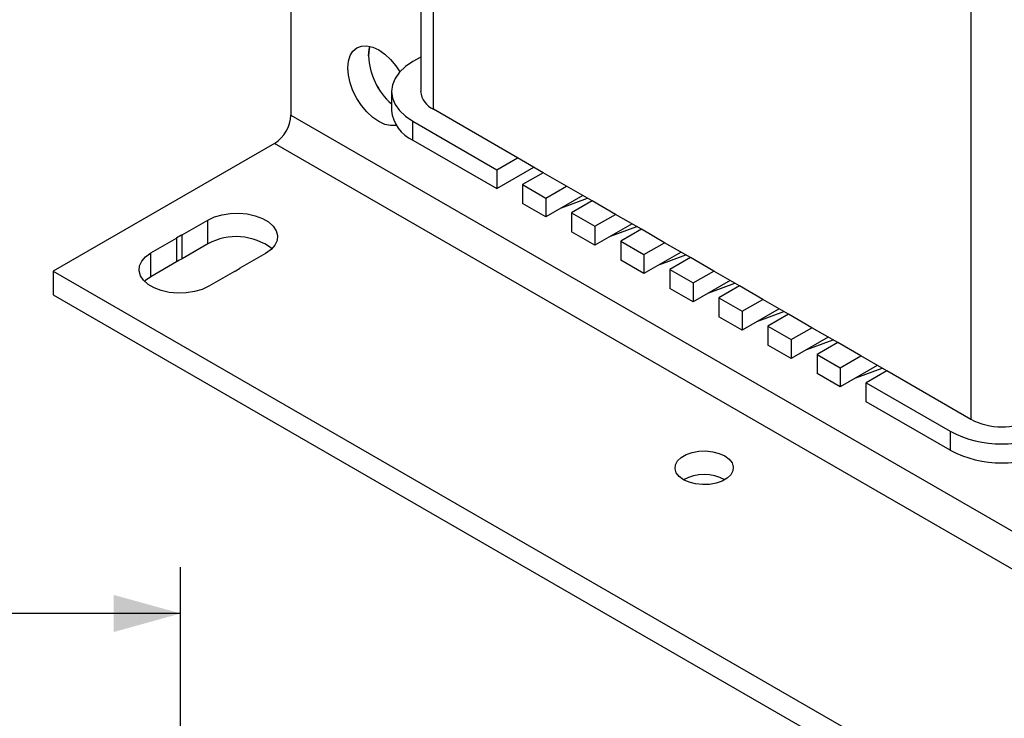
# Model space of a CAD drawing. Header units: inches. Extents: x 0 to 17, y 0 to 11.
# Tile 24 of 26: x 11.6 to 14.3, y 5.9 to 7.8. Entities that reach past the tile are written whole.
import ezdxf

# ---------------------------------------------------------------- set-up
doc = ezdxf.new("R2010")
doc.units = ezdxf.units.IN
doc.header["$MEASUREMENT"] = 0
doc.linetypes.add('SLD-Solid', pattern=[0])
doc.layers.add('DIMENSIONS', color=140, linetype='SLD-Solid', lineweight=25)
doc.styles.add('SLDTEXTSTYLE0', font='GOTHIC.TTF', dxfattribs={"width": 0.913})
doc.dimstyles.new('SLDDIMSTYLE0', dxfattribs={"dimtxt": 0.15, "dimasz": 0.18, "dimexe": 0, "dimexo": 0.0625, "dimgap": 0.0375, "dimtad": 0, "dimtih": 1, "dimtoh": 1, "dimrnd": 1e-09, "dimzin": 12, "dimdsep": 46, "dimtxsty": 'SLDTEXTSTYLE0', "dimsah": 1, "dimcen": 0.09, "dimadec": 0, "dimazin": 3, "dimtfac": 1, "dimtofl": 0, "dimtmove": 0, "dimatfit": 3, "dimfxl": 0, "dimfrac": 2, "dimtolj": 1, "dimtzin": 12, "dimarcsym": 0})

# ---------------------------------------------------------------- blocks, each defined once
blk = doc.blocks.new('_D_2')
at = {"layer": 'DIMENSIONS'}
for p, q in [((8.102, 5.8099), (8.102, 6.318)), ((12.039, 5.8099), (12.039, 6.318)), ((8.102, 6.193), (9.6439, 6.193)), ((9.8212, 6.1919), (9.7754, 6.1919)), ((9.7754, 6.1919), (9.7754, 5.9538)), ((10.3199, 6.1919), (10.3656, 6.1919)), ((10.3656, 6.1919), (10.3656, 5.9538)), ((12.039, 6.193), (10.4971, 6.193)), ((9.7754, 5.9538), (9.8212, 5.9538)), ((10.3656, 5.9538), (10.3199, 5.9538))]:
    blk.add_line(p, q, dxfattribs=at)
for points in [[(8.102, 6.193), (8.282, 6.143), (8.282, 6.243)], [(12.039, 6.193), (11.859, 6.243), (11.859, 6.143)]]:
    blk.add_solid(points, dxfattribs=at)
at = {"layer": 'DIMENSIONS', "char_height": 0.15, "attachment_point": 1, "style": 'SLDTEXTSTYLE0'}
for s, insert in [('3.94', (9.8766, 6.4139)), ('100.0', (9.8212, 6.1454))]:
    blk.add_mtext(s, dxfattribs=dict(at, insert=insert))

msp = doc.modelspace()

# ---------------------------------------------------------------- linework, layer by layer
for p, q in [((12.7205, 7.552), (12.7205, 8.5838)), ((12.6859, 8.5638), (12.6859, 7.6002)), ((14.1681, 8.1486), (14.1681, 6.7163)), ((12.3363, 8.0803), (12.3363, 7.5366)), ((12.6859, 7.6927), (12.6648, 7.6806)), ((12.6072, 7.6002), (12.6072, 7.5492)), ((12.3363, 7.5366), (15.0089, 5.9938)), ((12.9467, 7.4214), (12.7205, 7.552)), ((12.6648, 7.5199), (12.891, 7.3893)), ((12.6648, 7.4688), (12.6648, 7.5199)), ((12.2921, 7.4601), (11.696, 7.116)), ((14.9647, 5.9173), (12.2921, 7.4601)), ((12.6648, 7.4688), (12.891, 7.3382)), ((12.891, 7.3893), (12.9467, 7.4214)), ((13.0163, 7.3812), (12.9467, 7.4214)), ((12.891, 7.3382), (12.9909, 7.3959)), ((12.891, 7.3893), (12.891, 7.3382)), ((13.0163, 7.3812), (12.9606, 7.3491)), ((13.0789, 7.3451), (13.0163, 7.3812)), ((12.9606, 7.3491), (12.9606, 7.2981)), ((12.9606, 7.3491), (13.0232, 7.3129)), ((13.0232, 7.3129), (13.0789, 7.3451)), ((13.1485, 7.3049), (13.0789, 7.3451)), ((13.0232, 7.2619), (12.9606, 7.2981)), ((13.1231, 7.3196), (13.0232, 7.2619)), ((13.0232, 7.3129), (13.0232, 7.2619)), ((13.0655, 7.2863), (13.1359, 7.3122)), ((13.1485, 7.3049), (13.0928, 7.2728)), ((13.2112, 7.2687), (13.1485, 7.3049)), ((13.0928, 7.2728), (13.1555, 7.2366)), ((13.0928, 7.2728), (13.0928, 7.2217)), ((12.0431, 7.2135), (12.1122, 7.2534)), ((12.1122, 7.1891), (12.1122, 7.2534)), ((13.1555, 7.2366), (13.2112, 7.2687)), ((13.2808, 7.2286), (13.2112, 7.2687)), ((13.1555, 7.1856), (13.0928, 7.2217)), ((13.2554, 7.2432), (13.1555, 7.1856)), ((13.1555, 7.2366), (13.1555, 7.1856)), ((13.1977, 7.21), (13.2682, 7.2358)), ((13.2808, 7.2286), (13.2251, 7.1964)), ((13.3434, 7.1924), (13.2808, 7.2286)), ((11.9591, 7.165), (12.0282, 7.2049)), ((12.0282, 7.2049), (12.0282, 7.1406)), ((12.0431, 7.1492), (12.0431, 7.2135)), ((13.2251, 7.1964), (13.2251, 7.1454)), ((13.2251, 7.1964), (13.2877, 7.1603)), ((13.2877, 7.1603), (13.3434, 7.1924)), ((13.413, 7.1522), (13.3434, 7.1924)), ((11.9591, 7.1007), (11.9591, 7.165)), ((12.1122, 7.1891), (12.0431, 7.1492)), ((13.3876, 7.1669), (13.2877, 7.1092)), ((12.0282, 7.1406), (11.9591, 7.1007)), ((12.2681, 7.1634), (12.199, 7.1235)), ((13.2877, 7.1092), (13.2251, 7.1454)), ((13.2877, 7.1603), (13.2877, 7.1092)), ((13.33, 7.1336), (13.4004, 7.1595)), ((13.413, 7.1522), (13.3573, 7.1201)), ((13.4756, 7.1161), (13.413, 7.1522)), ((11.696, 7.116), (14.3686, 5.5732)), ((11.696, 7.116), (11.696, 7.0517)), ((12.1841, 7.1149), (12.115, 7.075)), ((13.3573, 7.1201), (13.3573, 7.0691)), ((13.3573, 7.1201), (13.4199, 7.0839)), ((13.4199, 7.0839), (13.4756, 7.1161)), ((13.5452, 7.0759), (13.4756, 7.1161)), ((13.5198, 7.0906), (13.4199, 7.0329)), ((13.4199, 7.0329), (13.3573, 7.0691)), ((13.4199, 7.0839), (13.4199, 7.0329)), ((13.4622, 7.0573), (13.5326, 7.0832)), ((13.5452, 7.0759), (13.4895, 7.0438)), ((13.6079, 7.0397), (13.5452, 7.0759)), ((11.696, 7.0517), (14.3686, 5.5089)), ((13.4895, 7.0438), (13.4895, 6.9927)), ((13.4895, 7.0438), (13.5522, 7.0076)), ((13.5522, 7.0076), (13.6079, 7.0397)), ((13.6775, 6.9996), (13.6079, 7.0397)), ((13.6521, 7.0142), (13.5522, 6.9566)), ((13.5522, 7.0076), (13.5522, 6.9566)), ((13.5944, 6.9809), (13.6649, 7.0068)), ((13.5522, 6.9566), (13.4895, 6.9927)), ((13.6775, 6.9996), (13.6218, 6.9674)), ((13.7401, 6.9634), (13.6775, 6.9996)), ((13.6218, 6.9674), (13.6218, 6.9164)), ((13.6218, 6.9674), (13.6844, 6.9313)), ((13.6844, 6.9313), (13.7401, 6.9634)), ((13.8097, 6.9232), (13.7401, 6.9634)), ((13.7843, 6.9379), (13.6844, 6.8802)), ((13.6844, 6.9313), (13.6844, 6.8802)), ((13.7267, 6.9046), (13.7971, 6.9305)), ((13.6844, 6.8802), (13.6218, 6.9164)), ((13.8097, 6.9232), (13.754, 6.8911)), ((13.8723, 6.8871), (13.8097, 6.9232)), ((13.754, 6.8911), (13.8167, 6.8549)), ((13.754, 6.8911), (13.754, 6.84)), ((13.8167, 6.8549), (13.8723, 6.8871)), ((13.9419, 6.8469), (13.8723, 6.8871)), ((13.9165, 6.8615), (13.8167, 6.8039)), ((13.8167, 6.8549), (13.8167, 6.8039)), ((13.8589, 6.8283), (13.9293, 6.8541)), ((13.9419, 6.8469), (13.8863, 6.8147)), ((14.1681, 6.7163), (13.9419, 6.8469)), ((13.8167, 6.8039), (13.754, 6.84)), ((13.8863, 6.8147), (14.1124, 6.6842)), ((13.8863, 6.7637), (13.8863, 6.8147)), ((14.1124, 6.6331), (13.8863, 6.7637)), ((14.1124, 6.6842), (14.1124, 6.6331))]:
    msp.add_line(p, q)
at = {"flags": 128}
for points in [[(12.4894, 7.6637), (12.491, 7.6816), (12.4958, 7.697), (12.5035, 7.7092), (12.5139, 7.7178), (12.5266, 7.7225), (12.541, 7.7231), (12.5567, 7.7195), (12.573, 7.712), (12.5892, 7.7007), (12.6049, 7.6862), (12.6194, 7.6689), (12.6299, 7.6532)], [(12.5451, 7.6959), (12.5467, 7.7138), (12.5487, 7.7218)], [(12.5487, 7.7218), (12.5467, 7.7138), (12.5451, 7.6959)], [(12.6648, 7.6806), (12.6448, 7.667), (12.6286, 7.6518), (12.6168, 7.6353), (12.6096, 7.618), (12.6072, 7.6002), (12.6096, 7.5824), (12.6168, 7.5651), (12.6286, 7.5486), (12.6448, 7.5334), (12.6648, 7.5199)], [(12.6201, 7.5087), (12.6194, 7.5085), (12.6049, 7.508), (12.5892, 7.5115), (12.573, 7.5191), (12.5567, 7.5303), (12.541, 7.5449), (12.5266, 7.5621), (12.5139, 7.5814), (12.5035, 7.602), (12.4958, 7.6231), (12.491, 7.644), (12.4894, 7.6637)], [(12.1122, 7.2534), (12.1301, 7.2618), (12.1507, 7.2678), (12.1729, 7.2712), (12.1959, 7.2719), (12.2187, 7.2699), (12.2402, 7.2651), (12.2595, 7.2578), (12.2758, 7.2484), (12.2884, 7.2373), (12.2966, 7.2249), (12.3003, 7.2117), (12.299, 7.1984), (12.2931, 7.1856), (12.2826, 7.1737), (12.2681, 7.1634)], [(12.115, 7.075), (12.0971, 7.0666), (12.0766, 7.0606), (12.0543, 7.0571), (12.0313, 7.0564), (12.0085, 7.0585), (11.987, 7.0633), (11.9677, 7.0705), (11.9514, 7.0799), (11.9388, 7.0911), (11.9306, 7.1035), (11.927, 7.1167), (11.9282, 7.13), (11.9341, 7.1428), (11.9446, 7.1547), (11.9591, 7.165)], [(11.9591, 7.1007), (11.9446, 7.0904), (11.9419, 7.0879)], [(13.5055, 6.6178), (13.5172, 6.6092), (13.525, 6.5992), (13.5284, 6.5884), (13.5273, 6.5775), (13.5217, 6.567), (13.5118, 6.5576), (13.4984, 6.5499), (13.4822, 6.5442), (13.464, 6.5409), (13.4451, 6.5403), (13.4264, 6.5423), (13.4091, 6.5468), (13.3942, 6.5535), (13.3825, 6.5621), (13.3747, 6.5721), (13.3713, 6.5829), (13.3724, 6.5938), (13.378, 6.6043), (13.3879, 6.6137), (13.4013, 6.6214), (13.4175, 6.6271), (13.4357, 6.6304), (13.4546, 6.631), (13.4733, 6.629), (13.4906, 6.6246), (13.5055, 6.6178)]]:
    msp.add_lwpolyline(points, dxfattribs=at)
for centre, radius, start, end in [((12.728, 7.7044), 0.1831, 182.6645, 228.704), ((12.7305, 7.7056), 0.1857, 183.0085, 228.3601), ((12.745, 7.6061), 0.0594, 185.6949, 245.6252), ((12.2404, 7.541), 0.0961, 302.6056, 357.3945), ((12.7071, 7.56), 0.1005, 186.1875, 245.1326), ((12.0876, 7.1192), 0.1043, 115.2758, 124.7188), ((12.1889, 7.0498), 0.159, 52.6713, 118.8359), ((12.0876, 7.0549), 0.1043, 115.2758, 124.7188), ((12.1396, 7.2092), 0.1043, 295.2775, 304.7171), ((14.2516, 6.8775), 0.1815, 242.6097, 297.3903), ((14.2516, 6.9503), 0.3004, 242.391, 297.609), ((14.2516, 6.8993), 0.3004, 242.391, 297.609), ((13.4498, 6.4479), 0.1194, 62.2011, 117.7935)]:
    msp.add_arc(centre, radius, start, end)

# ---------------------------------------------------------------- dimensions: what is measured, and where the dimension line sits
at = {"layer": 'DIMENSIONS'}
dim = msp.add_linear_dim(base=(12.039, 6.193), p1=(8.102, 5.7599), p2=(12.039, 5.7599), dimstyle='SLDDIMSTYLE0', dxfattribs=at)
dim.commit()
dim.dimension.update_dxf_attribs({"geometry": '_D_2', "text_midpoint": (10.0705, 6.193), "dimtype": 160})

doc.saveas('drawing.dxf')
